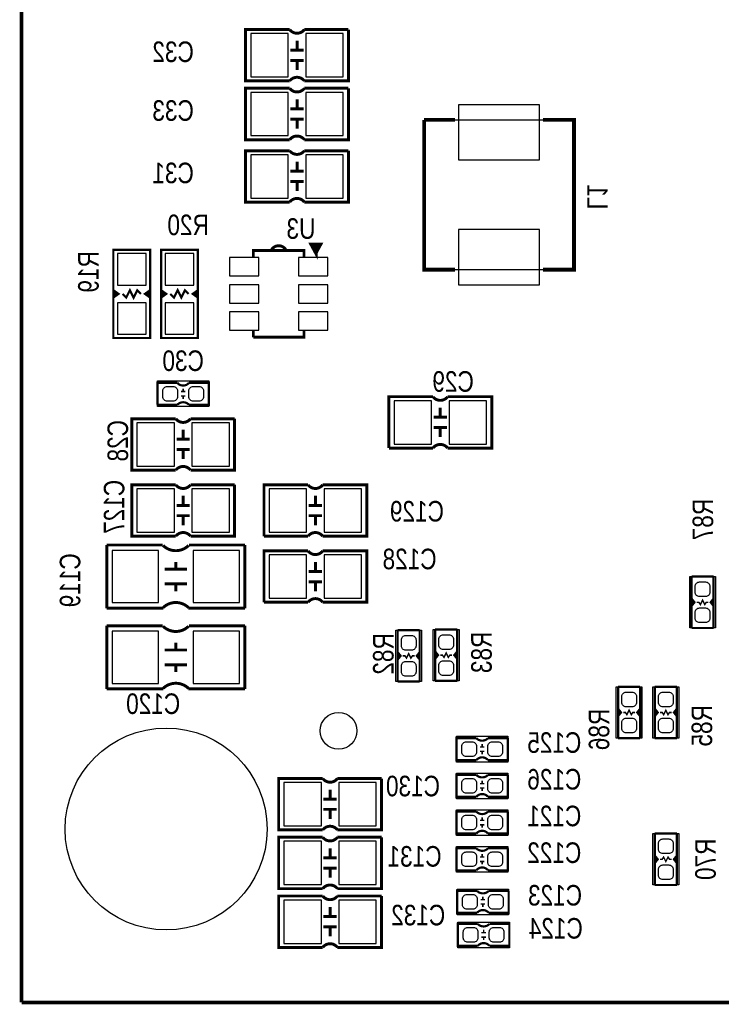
# Model space of a CAD drawing. Extents: x 0 to 180, y 0 to 69.
# Tile 1 of 8: x 0 to 24, y 0 to 34. Entities that reach past the tile are written whole.
import ezdxf
from ezdxf.enums import TextEntityAlignment as Align

# ---------------------------------------------------------------- set-up
doc = ezdxf.new("R2010")
doc.units = 0
for name, color, linetype in [('BG_OUTLINE', 254, 'CONTINUOUS'), ('PG_SILKSCREEN_BOTTOM', 200, 'CONTINUOUS'), ('PIN_BOTTOM', 1, 'CONTINUOUS'), ('RD_SILKSCREEN_BOTTOM', 92, 'CONTINUOUS')]:
    doc.layers.add(name, color=color, linetype=linetype)

msp = doc.modelspace()

# ---------------------------------------------------------------- linework, layer by layer
at = {"layer": 'BG_OUTLINE', "const_width": 0.127}
for points in [[(0, 69.000116), (0, 0)], [(0, 0), (96.999806, 0)]]:
    msp.add_lwpolyline(points, dxfattribs=at)
at = {"layer": 'PG_SILKSCREEN_BOTTOM'}
for points, const_width in [([(9.779, 31.877, 0.5), (9.271, 31.877), (7.747, 31.877), (7.747, 33.655), (9.271, 33.655)], 0.1016), ([(9.779, 33.655, -0.5), (9.271, 33.655)], 0.1016), ([(9.779, 29.845, 0.5), (9.271, 29.845), (7.747, 29.845), (7.747, 31.623), (9.271, 31.623)], 0.1016), ([(9.779, 31.623, -0.5), (9.271, 31.623)], 0.1016), ([(9.779, 27.686, 0.5), (9.271, 27.686), (7.747, 27.686), (7.747, 29.464), (9.271, 29.464)], 0.1016), ([(9.779, 29.464, -0.5), (9.271, 29.464)], 0.1016), ([(8.636, 26.02484, -0.600256), (9.144, 26.02484)], 0.1016), ([(5.7912, 21.4376, -0.480625), (5.3848, 21.4376)], 0.0762), ([(5.7912, 20.6756, 0.428966), (5.3848, 20.6756)], 0.0762), ([(14.224, 20.955, 0.5), (14.732, 20.955), (16.256, 20.955), (16.256, 19.177), (14.732, 19.177)], 0.1016), ([(5.842, 18.415, 0.5), (5.334, 18.415), (3.81, 18.415), (3.81, 20.193), (5.334, 20.193)], 0.1016), ([(5.842, 20.193, -0.5), (5.334, 20.193)], 0.1016), ([(14.224, 19.177, -0.5), (14.732, 19.177)], 0.1016), ([(5.842, 16.129, 0.5), (5.334, 16.129), (3.81, 16.129), (3.81, 17.907), (5.334, 17.907)], 0.1016), ([(5.842, 17.907, -0.5), (5.334, 17.907)], 0.1016), ([(9.906, 17.907, 0.5), (10.414, 17.907), (11.938, 17.907), (11.938, 16.129), (10.414, 16.129)], 0.1016), ([(9.906, 16.129, -0.5), (10.414, 16.129)], 0.1016), ([(5.7785, 15.8115, -0.413378), (4.8895, 15.8115)], 0.1016), ([(9.906, 15.621, 0.5), (10.414, 15.621), (11.938, 15.621), (11.938, 13.843), (10.414, 13.843)], 0.1016), ([(9.906, 13.843, -0.5), (10.414, 13.843)], 0.1016), ([(4.8895, 13.6525, -0.414028), (5.7785, 13.6525)], 0.1016), ([(5.7785, 13.0175, -0.413378), (4.8895, 13.0175)], 0.1016), ([(4.8895, 10.8585, -0.414028), (5.7785, 10.8585)], 0.1016), ([(15.722854, 9.143746, 0.428966), (16.129254, 9.143746)], 0.0762), ([(15.722854, 8.381746, -0.480625), (16.129254, 8.381746)], 0.0762), ([(15.722854, 7.873746, 0.428966), (16.129254, 7.873746)], 0.0762), ([(10.922, 5.969, 0.5), (10.414, 5.969), (8.89, 5.969), (8.89, 7.747), (10.414, 7.747)], 0.1016), ([(10.922, 7.747, -0.5), (10.414, 7.747)], 0.1016), ([(15.722854, 7.111746, -0.480625), (16.129254, 7.111746)], 0.0762), ([(15.722854, 6.603746, 0.428966), (16.129254, 6.603746)], 0.0762), ([(15.722854, 5.841746, -0.480625), (16.129254, 5.841746)], 0.0762), ([(10.922, 3.937, 0.5), (10.414, 3.937), (8.89, 3.937), (8.89, 5.715), (10.414, 5.715)], 0.1016), ([(10.922, 5.715, -0.5), (10.414, 5.715)], 0.1016), ([(15.722854, 5.333746, 0.428966), (16.129254, 5.333746)], 0.0762), ([(15.722854, 4.571746, -0.480625), (16.129254, 4.571746)], 0.0762), ([(15.748, 3.8608, 0.428966), (16.1544, 3.8608)], 0.0762), ([(10.922, 1.905, 0.5), (10.414, 1.905), (8.89, 1.905), (8.89, 3.683), (10.414, 3.683)], 0.1016), ([(10.922, 3.683, -0.5), (10.414, 3.683)], 0.1016), ([(15.748, 3.0988, -0.480625), (16.1544, 3.0988)], 0.0762), ([(15.7734, 2.7178, 0.428966), (16.1798, 2.7178)], 0.0762), ([(15.7734, 1.9558, -0.480625), (16.1798, 1.9558)], 0.0762)]:
    msp.add_lwpolyline(points, format="xyb", dxfattribs=dict(at, const_width=const_width))
for points, const_width in [([(11.303, 33.655), (11.303, 31.877), (9.779, 31.877)], 0.1016), ([(9.779, 33.655), (11.303, 33.655)], 0.1016), ([(9.525, 32.9438), (9.525, 33.274)], 0.1016), ([(9.2964, 32.9438), (9.7536, 32.9438)], 0.1016), ([(9.2964, 32.5882), (9.7536, 32.5882)], 0.1016), ([(9.525, 32.5882), (9.525, 32.258)], 0.1016), ([(11.303, 31.623), (11.303, 29.845), (9.779, 29.845)], 0.1016), ([(9.779, 31.623), (11.303, 31.623)], 0.1016), ([(9.525, 30.9118), (9.525, 31.242)], 0.1016), ([(9.2964, 30.9118), (9.7536, 30.9118)], 0.1016), ([(9.2964, 30.5562), (9.7536, 30.5562)], 0.1016), ([(9.525, 30.5562), (9.525, 30.226)], 0.1016), ([(13.9192, 30.5308), (14.986, 30.5308)], 0.127), ([(13.9192, 30.5308), (13.9192, 25.3492), (14.986, 25.3492)], 0.127), ([(18.034, 30.5308), (19.1008, 30.5308), (19.1008, 25.3492), (18.034, 25.3492)], 0.127), ([(11.303, 29.464), (11.303, 27.686), (9.779, 27.686)], 0.1016), ([(9.779, 29.464), (11.303, 29.464)], 0.1016), ([(9.525, 28.7528), (9.525, 29.083)], 0.1016), ([(9.2964, 28.7528), (9.7536, 28.7528)], 0.1016), ([(9.2964, 28.3972), (9.7536, 28.3972)], 0.1016), ([(9.525, 28.3972), (9.525, 28.067)], 0.1016), ([(10.17524, 25.936448), (10.32764, 26.215848), (10.02284, 26.215848), (10.17524, 25.936448), (10.17524, 26.190448)], 0.127), ([(3.175, 26.035), (3.175, 22.987), (4.445, 22.987), (4.445, 26.035), (3.175, 26.035)], 0.0762), ([(6.096, 22.987), (6.096, 26.035), (4.826, 26.035), (4.826, 22.987), (6.096, 22.987)], 0.0762), ([(9.76503, 25.781), (9.76503, 26.011124), (8.01497, 26.011124), (8.01497, 25.781)], 0.1016), ([(3.175, 24.638), (3.3528, 24.511), (3.175, 24.384)], 0.0762), ([(3.3528, 24.511), (3.2258, 24.511), (3.2258, 24.5618), (3.2258, 24.4602)], 0.0762), ([(4.1275, 24.511), (4.0005, 24.638), (3.8735, 24.384), (3.7465, 24.638), (3.6195, 24.384), (3.4925, 24.511)], 0.0762), ([(4.445, 24.384), (4.2672, 24.511), (4.445, 24.638)], 0.0762), ([(4.2672, 24.511), (4.3942, 24.511), (4.3942, 24.4602), (4.3942, 24.5618)], 0.0762), ([(4.826, 24.638), (5.0038, 24.511), (4.826, 24.384)], 0.0762), ([(5.0038, 24.511), (4.8768, 24.511), (4.8768, 24.5618), (4.8768, 24.4602)], 0.0762), ([(5.1435, 24.511), (5.2705, 24.384), (5.3975, 24.638), (5.5245, 24.384), (5.6515, 24.638), (5.7785, 24.511)], 0.0762), ([(6.096, 24.384), (5.9182, 24.511), (6.096, 24.638)], 0.0762), ([(5.9182, 24.511), (6.0452, 24.511), (6.0452, 24.4602), (6.0452, 24.5618)], 0.0762), ([(8.01497, 23.010876), (9.76503, 23.010876), (9.76503, 23.241)], 0.1016), ([(8.01497, 23.241), (8.01497, 23.010876)], 0.1016), ([(4.699, 20.6756), (4.699, 21.4376), (5.3848, 21.4376)], 0.0762), ([(5.7912, 20.6756), (6.477, 20.6756), (6.477, 21.4376), (5.7912, 21.4376)], 0.0762), ([(5.6642, 21.1328), (5.5118, 21.1328)], 0.0508), ([(5.588, 21.2344), (5.588, 21.1328)], 0.0508), ([(5.6642, 20.9804), (5.5118, 20.9804)], 0.0508), ([(5.588, 20.9804), (5.588, 20.8788)], 0.0508), ([(12.7, 19.177), (12.7, 20.955), (14.224, 20.955)], 0.1016), ([(4.699, 20.6756), (5.3848, 20.6756)], 0.0762), ([(14.478, 20.2438), (14.478, 20.574)], 0.1016), ([(7.366, 20.193), (7.366, 18.415), (5.842, 18.415)], 0.1016), ([(5.842, 20.193), (7.366, 20.193)], 0.1016), ([(14.7066, 20.2438), (14.2494, 20.2438)], 0.1016), ([(5.588, 19.4818), (5.588, 19.812)], 0.1016), ([(14.7066, 19.8882), (14.2494, 19.8882)], 0.1016), ([(14.478, 19.8882), (14.478, 19.558)], 0.1016), ([(5.3594, 19.4818), (5.8166, 19.4818)], 0.1016), ([(5.3594, 19.1262), (5.8166, 19.1262)], 0.1016), ([(5.588, 19.1262), (5.588, 18.796)], 0.1016), ([(14.224, 19.177), (12.7, 19.177)], 0.1016), ([(7.366, 17.907), (7.366, 16.129), (5.842, 16.129)], 0.1016), ([(5.842, 17.907), (7.366, 17.907)], 0.1016), ([(8.382, 16.129), (8.382, 17.907), (9.906, 17.907)], 0.1016), ([(5.588, 17.1958), (5.588, 17.526)], 0.1016), ([(10.16, 17.1958), (10.16, 17.526)], 0.1016), ([(5.3594, 17.1958), (5.8166, 17.1958)], 0.1016), ([(10.3886, 17.1958), (9.9314, 17.1958)], 0.1016), ([(5.3594, 16.8402), (5.8166, 16.8402)], 0.1016), ([(5.588, 16.8402), (5.588, 16.51)], 0.1016), ([(10.3886, 16.8402), (9.9314, 16.8402)], 0.1016), ([(10.16, 16.8402), (10.16, 16.51)], 0.1016), ([(9.906, 16.129), (8.382, 16.129)], 0.1016), ([(2.9464, 13.6398), (2.9464, 15.8242)], 0.1016), ([(2.9464, 15.8242), (4.8768, 15.8242)], 0.1016), ([(5.7912, 15.8242), (7.7216, 15.8242)], 0.1016), ([(7.7216, 13.6398), (7.7216, 15.8242)], 0.1016), ([(8.382, 13.843), (8.382, 15.621), (9.906, 15.621)], 0.1016), ([(4.953, 14.986), (5.715, 14.986)], 0.1016), ([(5.334, 14.986), (5.334, 15.24)], 0.1016), ([(10.16, 14.9098), (10.16, 15.24)], 0.1016), ([(10.3886, 14.9098), (9.9314, 14.9098)], 0.1016), ([(23.165054, 12.953746), (23.165054, 13.715746), (23.266654, 13.842746), (23.165054, 13.969746), (23.165054, 14.731746)], 0.0762), ([(23.165054, 14.731746), (23.927054, 14.731746)], 0.0762), ([(23.927054, 14.731746), (23.927054, 13.969746), (23.825454, 13.842746), (23.927054, 13.715746), (23.927054, 12.953746)], 0.0762), ([(4.953, 14.478), (5.715, 14.478)], 0.1016), ([(5.334, 14.224), (5.334, 14.478)], 0.1016), ([(10.3886, 14.5542), (9.9314, 14.5542)], 0.1016), ([(10.16, 14.5542), (10.16, 14.224)], 0.1016), ([(23.165054, 13.969746), (23.165054, 13.715746)], 0.0762), ([(23.749254, 13.842746), (23.673054, 13.842746), (23.622254, 13.766546), (23.546054, 13.918946), (23.469854, 13.766546), (23.419054, 13.842746), (23.342854, 13.842746)], 0.0508), ([(23.927054, 13.969746), (23.927054, 13.715746)], 0.0762), ([(4.9022, 13.6398), (2.9464, 13.6398)], 0.1016), ([(7.7216, 13.6398), (5.7658, 13.6398)], 0.1016), ([(9.906, 13.843), (8.382, 13.843)], 0.1016), ([(23.215854, 13.868146), (23.215854, 13.791946)], 0.0762), ([(23.901654, 13.868146), (23.901654, 13.791946)], 0.0762), ([(2.9464, 10.8458), (2.9464, 13.0302)], 0.1016), ([(2.9464, 13.0302), (4.8768, 13.0302)], 0.1016), ([(5.7912, 13.0302), (7.7216, 13.0302)], 0.1016), ([(7.7216, 10.8458), (7.7216, 13.0302)], 0.1016), ([(23.927054, 12.953746), (23.165054, 12.953746)], 0.0762), ([(13.0048, 11.0998), (13.0048, 11.8618), (13.1064, 11.9888), (13.0048, 12.1158), (13.0048, 12.8778)], 0.0762), ([(13.0048, 12.8778), (13.7668, 12.8778)], 0.0762), ([(13.7668, 12.8778), (13.7668, 12.1158), (13.6652, 11.9888), (13.7668, 11.8618), (13.7668, 11.0998)], 0.0762), ([(14.3002, 11.1252), (14.3002, 11.8872), (14.4018, 12.0142), (14.3002, 12.1412), (14.3002, 12.9032)], 0.0762), ([(14.3002, 12.9032), (15.0622, 12.9032)], 0.0762), ([(15.0622, 12.9032), (15.0622, 12.1412), (14.9606, 12.0142), (15.0622, 11.8872), (15.0622, 11.1252)], 0.0762), ([(5.334, 12.192), (5.334, 12.446)], 0.1016), ([(4.953, 12.192), (5.715, 12.192)], 0.1016), ([(13.0048, 12.1158), (13.0048, 11.8618)], 0.0762), ([(13.0556, 12.0142), (13.0556, 11.938)], 0.0762), ([(13.589, 11.9888), (13.5128, 11.9888), (13.462, 11.9126), (13.3858, 12.065), (13.3096, 11.9126), (13.2588, 11.9888), (13.1826, 11.9888)], 0.0508), ([(13.7414, 12.0142), (13.7414, 11.938)], 0.0762), ([(13.7668, 12.1158), (13.7668, 11.8618)], 0.0762), ([(14.3002, 12.1412), (14.3002, 11.8872)], 0.0762), ([(14.351, 12.0396), (14.351, 11.9634)], 0.0762), ([(14.8844, 12.0142), (14.8082, 12.0142), (14.7574, 11.938), (14.6812, 12.0904), (14.605, 11.938), (14.5542, 12.0142), (14.478, 12.0142)], 0.0508), ([(15.0368, 12.0396), (15.0368, 11.9634)], 0.0762), ([(15.0622, 12.1412), (15.0622, 11.8872)], 0.0762), ([(4.953, 11.684), (5.715, 11.684)], 0.1016), ([(5.334, 11.43), (5.334, 11.684)], 0.1016), ([(13.7668, 11.0998), (13.0048, 11.0998)], 0.0762), ([(15.0622, 11.1252), (14.3002, 11.1252)], 0.0762), ([(20.625054, 9.143746), (20.625054, 9.905746), (20.726654, 10.032746), (20.625054, 10.159746), (20.625054, 10.921746)], 0.0762), ([(20.625054, 10.921746), (21.387054, 10.921746)], 0.0762), ([(21.387054, 10.921746), (21.387054, 10.159746), (21.285454, 10.032746), (21.387054, 9.905746), (21.387054, 9.143746)], 0.0762), ([(21.895054, 9.143746), (21.895054, 9.905746), (21.996654, 10.032746), (21.895054, 10.159746), (21.895054, 10.921746)], 0.0762), ([(21.895054, 10.921746), (22.657054, 10.921746)], 0.0762), ([(22.657054, 10.921746), (22.657054, 10.159746), (22.555454, 10.032746), (22.657054, 9.905746), (22.657054, 9.143746)], 0.0762), ([(4.9022, 10.8458), (2.9464, 10.8458)], 0.1016), ([(7.7216, 10.8458), (5.7658, 10.8458)], 0.1016), ([(20.625054, 10.159746), (20.625054, 9.905746)], 0.0762), ([(20.675854, 10.058146), (20.675854, 9.981946)], 0.0762), ([(21.209254, 10.032746), (21.133054, 10.032746), (21.082254, 9.956546), (21.006054, 10.108946), (20.929854, 9.956546), (20.879054, 10.032746), (20.802854, 10.032746)], 0.0508), ([(21.361654, 10.058146), (21.361654, 9.981946)], 0.0762), ([(21.387054, 10.159746), (21.387054, 9.905746)], 0.0762), ([(21.895054, 10.159746), (21.895054, 9.905746)], 0.0762), ([(21.945854, 10.058146), (21.945854, 9.981946)], 0.0762), ([(22.479254, 10.032746), (22.403054, 10.032746), (22.352254, 9.956546), (22.276054, 10.108946), (22.199854, 9.956546), (22.149054, 10.032746), (22.072854, 10.032746)], 0.0508), ([(22.631654, 10.058146), (22.631654, 9.981946)], 0.0762), ([(22.657054, 10.159746), (22.657054, 9.905746)], 0.0762), ([(15.722854, 9.143746), (15.037054, 9.143746), (15.037054, 8.381746), (15.722854, 8.381746)], 0.0762), ([(15.849854, 8.838946), (16.002254, 8.838946)], 0.0508), ([(15.926054, 8.838946), (15.926054, 8.940546)], 0.0508), ([(16.815054, 9.143746), (16.815054, 8.381746), (16.129254, 8.381746)], 0.0762), ([(16.815054, 9.143746), (16.129254, 9.143746)], 0.0762), ([(21.387054, 9.143746), (20.625054, 9.143746)], 0.0762), ([(22.657054, 9.143746), (21.895054, 9.143746)], 0.0762), ([(15.849854, 8.686546), (16.002254, 8.686546)], 0.0508), ([(15.926054, 8.584946), (15.926054, 8.686546)], 0.0508), ([(15.722854, 7.873746), (15.037054, 7.873746), (15.037054, 7.111746), (15.722854, 7.111746)], 0.0762), ([(16.815054, 7.873746), (16.815054, 7.111746), (16.129254, 7.111746)], 0.0762), ([(16.815054, 7.873746), (16.129254, 7.873746)], 0.0762), ([(12.446, 7.747), (12.446, 5.969), (10.922, 5.969)], 0.1016), ([(10.922, 7.747), (12.446, 7.747)], 0.1016), ([(15.849854, 7.568946), (16.002254, 7.568946)], 0.0508), ([(15.926054, 7.568946), (15.926054, 7.670546)], 0.0508), ([(10.668, 7.0358), (10.668, 7.366)], 0.1016), ([(15.849854, 7.416546), (16.002254, 7.416546)], 0.0508), ([(15.926054, 7.314946), (15.926054, 7.416546)], 0.0508), ([(10.4394, 7.0358), (10.8966, 7.0358)], 0.1016), ([(10.4394, 6.6802), (10.8966, 6.6802)], 0.1016), ([(10.668, 6.6802), (10.668, 6.35)], 0.1016), ([(15.722854, 6.603746), (15.037054, 6.603746), (15.037054, 5.841746), (15.722854, 5.841746)], 0.0762), ([(16.815054, 6.603746), (16.815054, 5.841746), (16.129254, 5.841746)], 0.0762), ([(16.815054, 6.603746), (16.129254, 6.603746)], 0.0762), ([(15.849854, 6.298946), (16.002254, 6.298946)], 0.0508), ([(15.849854, 6.146546), (16.002254, 6.146546)], 0.0508), ([(15.926054, 6.298946), (15.926054, 6.400546)], 0.0508), ([(15.926054, 6.044946), (15.926054, 6.146546)], 0.0508), ([(21.895054, 4.063746), (21.895054, 4.825746), (21.996654, 4.952746), (21.895054, 5.079746), (21.895054, 5.841746)], 0.0762), ([(21.895054, 5.841746), (22.657054, 5.841746)], 0.0762), ([(22.657054, 5.841746), (22.657054, 5.079746), (22.555454, 4.952746), (22.657054, 4.825746), (22.657054, 4.063746)], 0.0762), ([(12.446, 5.715), (12.446, 3.937), (10.922, 3.937)], 0.1016), ([(10.922, 5.715), (12.446, 5.715)], 0.1016), ([(10.668, 5.0038), (10.668, 5.334)], 0.1016), ([(15.722854, 5.333746), (15.037054, 5.333746), (15.037054, 4.571746), (15.722854, 4.571746)], 0.0762), ([(15.926054, 5.028946), (15.926054, 5.130546)], 0.0508), ([(16.815054, 5.333746), (16.815054, 4.571746), (16.129254, 4.571746)], 0.0762), ([(16.815054, 5.333746), (16.129254, 5.333746)], 0.0762), ([(21.895054, 4.825746), (21.895054, 5.079746)], 0.0762), ([(22.657054, 4.825746), (22.657054, 5.079746)], 0.0762), ([(10.4394, 5.0038), (10.8966, 5.0038)], 0.1016), ([(15.849854, 5.028946), (16.002254, 5.028946)], 0.0508), ([(15.849854, 4.876546), (16.002254, 4.876546)], 0.0508), ([(15.926054, 4.774946), (15.926054, 4.876546)], 0.0508), ([(21.920454, 4.927346), (21.920454, 5.003546)], 0.0762), ([(22.072854, 4.952746), (22.149054, 4.952746), (22.199854, 5.028946), (22.276054, 4.876546), (22.352254, 5.028946), (22.403054, 4.952746), (22.479254, 4.952746)], 0.0508), ([(22.606254, 4.927346), (22.606254, 5.003546)], 0.0762), ([(10.4394, 4.6482), (10.8966, 4.6482)], 0.1016), ([(10.668, 4.6482), (10.668, 4.318)], 0.1016), ([(22.657054, 4.063746), (21.895054, 4.063746)], 0.0762), ([(15.748, 3.8608), (15.0622, 3.8608), (15.0622, 3.0988), (15.748, 3.0988)], 0.0762), ([(16.8402, 3.8608), (16.8402, 3.0988), (16.1544, 3.0988)], 0.0762), ([(16.8402, 3.8608), (16.1544, 3.8608)], 0.0762), ([(12.446, 3.683), (12.446, 1.905), (10.922, 1.905)], 0.1016), ([(10.922, 3.683), (12.446, 3.683)], 0.1016), ([(15.875, 3.556), (16.0274, 3.556)], 0.0508), ([(15.875, 3.4036), (16.0274, 3.4036)], 0.0508), ([(15.9512, 3.556), (15.9512, 3.6576)], 0.0508), ([(15.9512, 3.302), (15.9512, 3.4036)], 0.0508), ([(10.668, 2.9718), (10.668, 3.302)], 0.1016), ([(10.4394, 2.9718), (10.8966, 2.9718)], 0.1016), ([(15.7734, 2.7178), (15.0876, 2.7178), (15.0876, 1.9558), (15.7734, 1.9558)], 0.0762), ([(16.8656, 2.7178), (16.8656, 1.9558), (16.1798, 1.9558)], 0.0762), ([(16.8656, 2.7178), (16.1798, 2.7178)], 0.0762), ([(10.4394, 2.6162), (10.8966, 2.6162)], 0.1016), ([(10.668, 2.6162), (10.668, 2.286)], 0.1016), ([(15.9004, 2.413), (16.0528, 2.413)], 0.0508), ([(15.9766, 2.413), (15.9766, 2.5146)], 0.0508), ([(15.9004, 2.2606), (16.0528, 2.2606)], 0.0508), ([(15.9766, 2.159), (15.9766, 2.2606)], 0.0508)]:
    msp.add_lwpolyline(points, dxfattribs=dict(at, const_width=const_width))
for points in [[(14.986, 30.5308), (18.034, 30.5308)], [(14.986, 25.3492), (18.034, 25.3492)], [(4.699, 21.5011), (6.477, 21.5011)], [(4.699, 20.6121), (4.699, 21.5011)], [(6.477, 21.5011), (6.477, 20.6121)], [(6.477, 20.6121), (4.699, 20.6121)], [(23.101554, 12.953746), (23.101554, 14.731746)], [(23.101554, 14.731746), (23.990554, 14.731746)], [(23.990554, 14.731746), (23.990554, 12.953746)], [(23.990554, 12.953746), (23.101554, 12.953746)], [(12.9413, 11.0998), (12.9413, 12.8778)], [(12.9413, 12.8778), (13.8303, 12.8778)], [(13.8303, 12.8778), (13.8303, 11.0998)], [(14.2367, 11.1252), (14.2367, 12.9032)], [(14.2367, 12.9032), (15.1257, 12.9032)], [(15.1257, 12.9032), (15.1257, 11.1252)], [(13.8303, 11.0998), (12.9413, 11.0998)], [(15.1257, 11.1252), (14.2367, 11.1252)], [(20.561554, 9.143746), (20.561554, 10.921746)], [(20.561554, 10.921746), (21.450554, 10.921746)], [(21.450554, 10.921746), (21.450554, 9.143746)], [(21.831554, 9.143746), (21.831554, 10.921746)], [(21.831554, 10.921746), (22.720554, 10.921746)], [(22.720554, 10.921746), (22.720554, 9.143746)], [(15.037054, 8.318246), (15.037054, 9.207246)], [(15.037054, 9.207246), (16.815054, 9.207246)], [(16.815054, 9.207246), (16.815054, 8.318246)], [(21.450554, 9.143746), (20.561554, 9.143746)], [(22.720554, 9.143746), (21.831554, 9.143746)], [(16.815054, 8.318246), (15.037054, 8.318246)], [(15.037054, 7.048246), (15.037054, 7.937246)], [(15.037054, 7.937246), (16.815054, 7.937246)], [(16.815054, 7.937246), (16.815054, 7.048246)], [(16.815054, 7.048246), (15.037054, 7.048246)], [(15.037054, 5.778246), (15.037054, 6.667246)], [(15.037054, 6.667246), (16.815054, 6.667246)], [(16.815054, 6.667246), (16.815054, 5.778246)], [(21.831554, 4.063746), (21.831554, 5.841746)], [(21.831554, 5.841746), (22.720554, 5.841746)], [(22.720554, 5.841746), (22.720554, 4.063746)], [(16.815054, 5.778246), (15.037054, 5.778246)], [(15.037054, 4.508246), (15.037054, 5.397246)], [(15.037054, 5.397246), (16.815054, 5.397246)], [(16.815054, 5.397246), (16.815054, 4.508246)], [(16.815054, 4.508246), (15.037054, 4.508246)], [(15.0622, 3.0353), (15.0622, 3.9243)], [(15.0622, 3.9243), (16.8402, 3.9243)], [(16.8402, 3.9243), (16.8402, 3.0353)], [(22.720554, 4.063746), (21.831554, 4.063746)], [(16.8402, 3.0353), (15.0622, 3.0353)], [(15.0876, 1.8923), (15.0876, 2.7813)], [(15.0876, 2.7813), (16.8656, 2.7813)], [(16.8656, 2.7813), (16.8656, 1.8923)], [(16.8656, 1.8923), (15.0876, 1.8923)]]:
    msp.add_lwpolyline(points, dxfattribs=at)
at = {"layer": 'PIN_BOTTOM'}
for points in [[(7.92734, 33.5153), (7.92734, 32.0167), (9.22274, 32.0167), (9.22274, 33.5153)], [(9.82726, 33.5153), (9.82726, 32.0167), (11.12266, 32.0167), (11.12266, 33.5153)], [(7.92734, 31.4833), (7.92734, 29.9847), (9.22274, 29.9847), (9.22274, 31.4833)], [(9.82726, 31.4833), (9.82726, 29.9847), (11.12266, 29.9847), (11.12266, 31.4833)], [(15.113, 29.1465), (17.907, 29.1465), (17.907, 31.0515), (15.113, 31.0515)], [(7.92734, 29.3243), (7.92734, 27.8257), (9.22274, 27.8257), (9.22274, 29.3243)], [(9.82726, 29.3243), (9.82726, 27.8257), (11.12266, 27.8257), (11.12266, 29.3243)], [(15.113, 24.8285), (17.907, 24.8285), (17.907, 26.7335), (15.113, 26.7335)], [(3.3147, 24.814784), (4.3053, 24.814784), (4.3053, 25.906984), (3.3147, 25.906984)], [(5.9563, 25.906984), (4.9657, 25.906984), (4.9657, 24.814784), (5.9563, 24.814784)], [(8.20166, 25.1333), (8.20166, 25.7683), (7.18566, 25.7683), (7.18566, 25.1333)], [(10.5918, 25.1333), (10.5918, 25.7683), (9.5758, 25.7683), (9.5758, 25.1333)], [(8.20166, 24.1935), (8.20166, 24.8285), (7.18566, 24.8285), (7.18566, 24.1935)], [(10.5918, 24.1935), (10.5918, 24.8285), (9.5758, 24.8285), (9.5758, 24.1935)], [(3.3147, 23.115016), (4.3053, 23.115016), (4.3053, 24.207216), (3.3147, 24.207216)], [(5.9563, 24.207216), (4.9657, 24.207216), (4.9657, 23.115016), (5.9563, 23.115016)], [(8.2042, 23.2537), (8.2042, 23.8887), (7.1882, 23.8887), (7.1882, 23.2537)], [(10.5918, 23.2537), (10.5918, 23.8887), (9.5758, 23.8887), (9.5758, 23.2537)], [(14.17574, 19.3167), (14.17574, 20.8153), (12.88034, 20.8153), (12.88034, 19.3167)], [(16.07566, 19.3167), (16.07566, 20.8153), (14.78026, 20.8153), (14.78026, 19.3167)], [(3.99034, 20.0533), (3.99034, 18.5547), (5.28574, 18.5547), (5.28574, 20.0533)], [(5.89026, 20.0533), (5.89026, 18.5547), (7.18566, 18.5547), (7.18566, 20.0533)], [(3.99034, 17.7673), (3.99034, 16.2687), (5.28574, 16.2687), (5.28574, 17.7673)], [(5.89026, 17.7673), (5.89026, 16.2687), (7.18566, 16.2687), (7.18566, 17.7673)], [(9.85774, 16.2687), (9.85774, 17.7673), (8.56234, 17.7673), (8.56234, 16.2687)], [(11.75766, 16.2687), (11.75766, 17.7673), (10.46226, 17.7673), (10.46226, 16.2687)], [(3.133852, 15.6337), (3.133852, 13.8303), (4.734052, 13.8303), (4.734052, 15.6337)], [(5.933948, 15.6337), (5.933948, 13.8303), (7.534148, 13.8303), (7.534148, 15.6337)], [(9.85774, 13.9827), (9.85774, 15.4813), (8.56234, 15.4813), (8.56234, 13.9827)], [(11.75766, 13.9827), (11.75766, 15.4813), (10.46226, 15.4813), (10.46226, 13.9827)], [(3.133852, 12.8397), (3.133852, 11.0363), (4.734052, 11.0363), (4.734052, 12.8397)], [(5.933948, 12.8397), (5.933948, 11.0363), (7.534148, 11.0363), (7.534148, 12.8397)], [(9.07034, 7.6073), (9.07034, 6.1087), (10.36574, 6.1087), (10.36574, 7.6073)], [(10.97026, 7.6073), (10.97026, 6.1087), (12.26566, 6.1087), (12.26566, 7.6073)], [(9.07034, 5.5753), (9.07034, 4.0767), (10.36574, 4.0767), (10.36574, 5.5753)], [(10.97026, 5.5753), (10.97026, 4.0767), (12.26566, 4.0767), (12.26566, 5.5753)], [(9.07034, 3.5433), (9.07034, 2.0447), (10.36574, 2.0447), (10.36574, 3.5433)], [(10.97026, 3.5433), (10.97026, 2.0447), (12.26566, 2.0447), (12.26566, 3.5433)]]:
    msp.add_lwpolyline(points, close=True, dxfattribs=at)
for points in [[(4.88442, 21.1582, -0.414214), (5.03682, 21.3106), (5.24002, 21.3106, -0.414214), (5.39242, 21.1582), (5.39242, 20.955, -0.414214), (5.24002, 20.8026), (5.03682, 20.8026, -0.414214), (4.88442, 20.955)], [(5.78358, 21.1582, -0.414214), (5.93598, 21.3106), (6.13918, 21.3106, -0.414214), (6.29158, 21.1582), (6.29158, 20.955, -0.414214), (6.13918, 20.8026), (5.93598, 20.8026, -0.414214), (5.78358, 20.955)], [(23.647654, 14.546326, -0.414214), (23.800054, 14.393926), (23.800054, 14.190726, -0.414214), (23.647654, 14.038326), (23.444454, 14.038326, -0.414214), (23.292054, 14.190726), (23.292054, 14.393926, -0.414214), (23.444454, 14.546326)], [(23.647654, 13.647166, -0.414214), (23.800054, 13.494766), (23.800054, 13.291566, -0.414214), (23.647654, 13.139166), (23.444454, 13.139166, -0.414214), (23.292054, 13.291566), (23.292054, 13.494766, -0.414214), (23.444454, 13.647166)], [(13.4874, 12.69238, -0.414214), (13.6398, 12.53998), (13.6398, 12.33678, -0.414214), (13.4874, 12.18438), (13.2842, 12.18438, -0.414214), (13.1318, 12.33678), (13.1318, 12.53998, -0.414214), (13.2842, 12.69238)], [(14.7828, 12.71778, -0.414214), (14.9352, 12.56538), (14.9352, 12.36218, -0.414214), (14.7828, 12.20978), (14.5796, 12.20978, -0.414214), (14.4272, 12.36218), (14.4272, 12.56538, -0.414214), (14.5796, 12.71778)], [(13.4874, 11.79322, -0.414214), (13.6398, 11.64082), (13.6398, 11.43762, -0.414214), (13.4874, 11.28522), (13.2842, 11.28522, -0.414214), (13.1318, 11.43762), (13.1318, 11.64082, -0.414214), (13.2842, 11.79322)], [(14.7828, 11.81862, -0.414214), (14.9352, 11.66622), (14.9352, 11.46302, -0.414214), (14.7828, 11.31062), (14.5796, 11.31062, -0.414214), (14.4272, 11.46302), (14.4272, 11.66622, -0.414214), (14.5796, 11.81862)], [(21.107654, 10.736326, -0.414214), (21.260054, 10.583926), (21.260054, 10.380726, -0.414214), (21.107654, 10.228326), (20.904454, 10.228326, -0.414214), (20.752054, 10.380726), (20.752054, 10.583926, -0.414214), (20.904454, 10.736326)], [(22.377654, 10.736326, -0.414214), (22.530054, 10.583926), (22.530054, 10.380726, -0.414214), (22.377654, 10.228326), (22.174454, 10.228326, -0.414214), (22.022054, 10.380726), (22.022054, 10.583926, -0.414214), (22.174454, 10.736326)], [(21.107654, 9.837166, -0.414214), (21.260054, 9.684766), (21.260054, 9.481566, -0.414214), (21.107654, 9.329166), (20.904454, 9.329166, -0.414214), (20.752054, 9.481566), (20.752054, 9.684766, -0.414214), (20.904454, 9.837166)], [(22.377654, 9.837166, -0.414214), (22.530054, 9.684766), (22.530054, 9.481566, -0.414214), (22.377654, 9.329166), (22.174454, 9.329166, -0.414214), (22.022054, 9.481566), (22.022054, 9.684766, -0.414214), (22.174454, 9.837166)], [(15.730474, 8.661146, -0.414214), (15.578074, 8.508746), (15.374874, 8.508746, -0.414214), (15.222474, 8.661146), (15.222474, 8.864346, -0.414214), (15.374874, 9.016746), (15.578074, 9.016746, -0.414214), (15.730474, 8.864346)], [(16.629634, 8.661146, -0.414214), (16.477234, 8.508746), (16.274034, 8.508746, -0.414214), (16.121634, 8.661146), (16.121634, 8.864346, -0.414214), (16.274034, 9.016746), (16.477234, 9.016746, -0.414214), (16.629634, 8.864346)], [(15.730474, 7.391146, -0.414214), (15.578074, 7.238746), (15.374874, 7.238746, -0.414214), (15.222474, 7.391146), (15.222474, 7.594346, -0.414214), (15.374874, 7.746746), (15.578074, 7.746746, -0.414214), (15.730474, 7.594346)], [(16.629634, 7.391146, -0.414214), (16.477234, 7.238746), (16.274034, 7.238746, -0.414214), (16.121634, 7.391146), (16.121634, 7.594346, -0.414214), (16.274034, 7.746746), (16.477234, 7.746746, -0.414214), (16.629634, 7.594346)], [(15.730474, 6.121146, -0.414214), (15.578074, 5.968746), (15.374874, 5.968746, -0.414214), (15.222474, 6.121146), (15.222474, 6.324346, -0.414214), (15.374874, 6.476746), (15.578074, 6.476746, -0.414214), (15.730474, 6.324346)], [(16.629634, 6.121146, -0.414214), (16.477234, 5.968746), (16.274034, 5.968746, -0.414214), (16.121634, 6.121146), (16.121634, 6.324346, -0.414214), (16.274034, 6.476746), (16.477234, 6.476746, -0.414214), (16.629634, 6.324346)], [(22.174454, 5.148326, -0.414214), (22.022054, 5.300726), (22.022054, 5.503926, -0.414214), (22.174454, 5.656326), (22.377654, 5.656326, -0.414214), (22.530054, 5.503926), (22.530054, 5.300726, -0.414214), (22.377654, 5.148326)], [(15.730474, 4.851146, -0.414214), (15.578074, 4.698746), (15.374874, 4.698746, -0.414214), (15.222474, 4.851146), (15.222474, 5.054346, -0.414214), (15.374874, 5.206746), (15.578074, 5.206746, -0.414214), (15.730474, 5.054346)], [(16.629634, 4.851146, -0.414214), (16.477234, 4.698746), (16.274034, 4.698746, -0.414214), (16.121634, 4.851146), (16.121634, 5.054346, -0.414214), (16.274034, 5.206746), (16.477234, 5.206746, -0.414214), (16.629634, 5.054346)], [(22.174454, 4.249166, -0.414214), (22.022054, 4.401566), (22.022054, 4.604766, -0.414214), (22.174454, 4.757166), (22.377654, 4.757166, -0.414214), (22.530054, 4.604766), (22.530054, 4.401566, -0.414214), (22.377654, 4.249166)], [(15.75562, 3.3782, -0.414214), (15.60322, 3.2258), (15.40002, 3.2258, -0.414214), (15.24762, 3.3782), (15.24762, 3.5814, -0.414214), (15.40002, 3.7338), (15.60322, 3.7338, -0.414214), (15.75562, 3.5814)], [(16.65478, 3.3782, -0.414214), (16.50238, 3.2258), (16.29918, 3.2258, -0.414214), (16.14678, 3.3782), (16.14678, 3.5814, -0.414214), (16.29918, 3.7338), (16.50238, 3.7338, -0.414214), (16.65478, 3.5814)], [(15.78102, 2.2352, -0.414214), (15.62862, 2.0828), (15.42542, 2.0828, -0.414214), (15.27302, 2.2352), (15.27302, 2.4384, -0.414214), (15.42542, 2.5908), (15.62862, 2.5908, -0.414214), (15.78102, 2.4384)], [(16.68018, 2.2352, -0.414214), (16.52778, 2.0828), (16.32458, 2.0828, -0.414214), (16.17218, 2.2352), (16.17218, 2.4384, -0.414214), (16.32458, 2.5908), (16.52778, 2.5908, -0.414214), (16.68018, 2.4384)]]:
    msp.add_lwpolyline(points, format="xyb", close=True, dxfattribs=at)
for centre, radius in [((10.961116, 9.397746), 0.635), ((4.99999, 5.999988), 3.4925)]:
    msp.add_circle(centre, radius, dxfattribs=at)

# ---------------------------------------------------------------- texts
at = {"layer": 'RD_SILKSCREEN_BOTTOM', "text_generation_flag": 2, "width": 0.821429}
for s, p in [('C32', (5.240782, 32.53105)), ('C33', (5.240782, 30.49905)), ('C31', (5.240782, 28.34005)), ('C30', (5.588, 21.844)), ('C120', (4.55168, 9.979152)), ('C130', (13.533882, 7.13105)), ('C131', (13.589, 4.699)), ('C132', (13.716, 2.667))]:
    msp.add_text(s, height=0.7112, dxfattribs=at).set_placement(p, align=Align.CENTER)
for s, rotation, p in [('L1', 270, (19.558, 27.432)), ('R87', 90, (23.911814, 17.421606)), ('R82', 90, (12.86256, 12.77366)), ('R83', 90, (16.256, 12.827)), ('R86', 90, (20.32, 10.16)), ('R85', 90, (23.876, 10.287))]:
    msp.add_text(s, height=0.7112, rotation=rotation, dxfattribs=at).set_placement(p)
for s, p in [('R20', (6.477, 26.543)), ('U3', (10.16, 26.416)), ('C29', (15.638018, 21.125942)), ('C129', (14.605, 16.637)), ('C128', (14.351, 14.986)), ('C125', (19.355054, 8.635746)), ('C126', (19.355054, 7.365746)), ('C121', (19.355054, 6.095746)), ('C122', (19.355054, 4.825746)), ('C123', (19.3802, 3.3528)), ('C124', (19.4056, 2.2098))]:
    msp.add_text(s, height=0.7112, dxfattribs=at).set_placement(p)
for s, p in [('R19', (2.667, 25.273)), ('C28', (3.683, 19.431)), ('C127', (3.556, 17.145)), ('C119', (2.032, 14.605)), ('R70', (24.003, 4.953))]:
    msp.add_text(s, height=0.7112, rotation=90, dxfattribs=at).set_placement(p, align=Align.CENTER)

doc.saveas('drawing.dxf')
